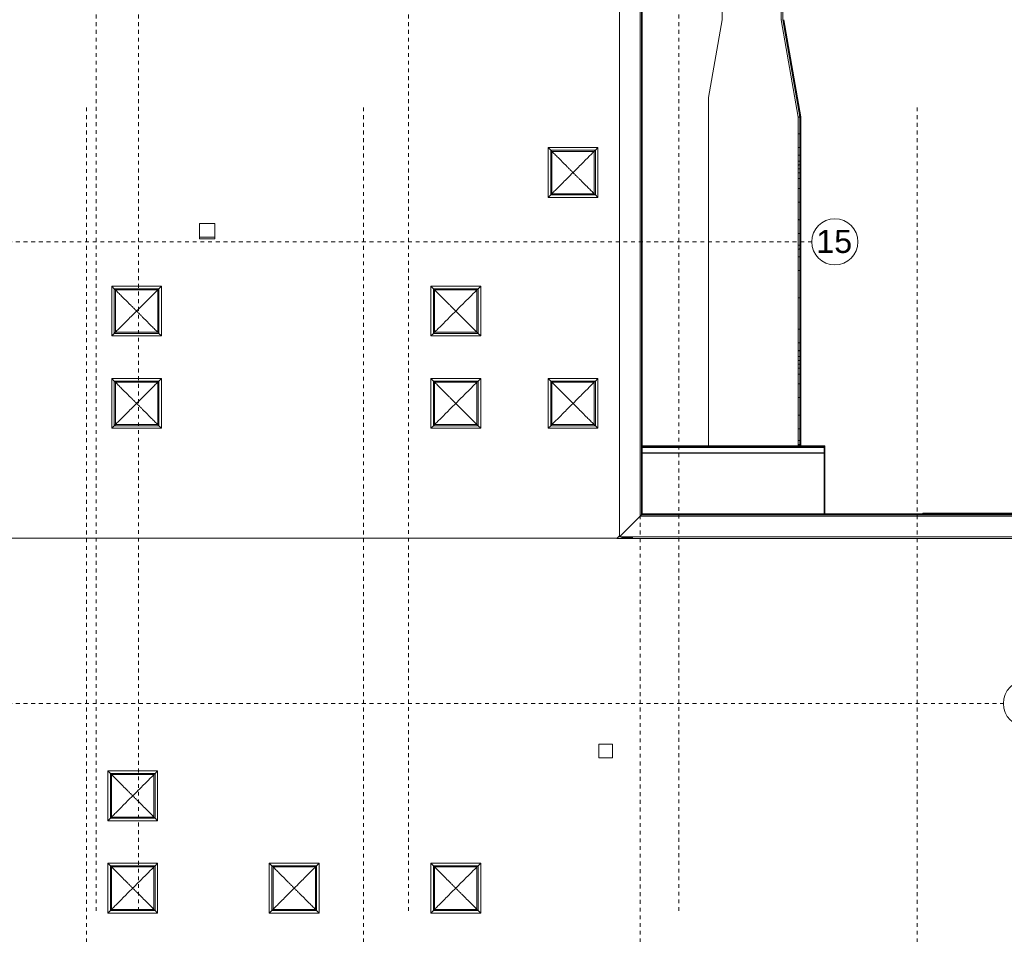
# Model space of a CAD drawing. Header units: metres. Extents: x -52 to 123, y -78 to 33.
# Tile 5 of 112: x -17 to 9, y -42 to -19. Entities that reach past the tile are written whole.
import ezdxf

# ---------------------------------------------------------------- set-up
doc = ezdxf.new("R2010")
doc.units = ezdxf.units.M
doc.linetypes.add('Rasterlinie', pattern=[0.019, 0.01, -0.003, 0.003, -0.003])
for name, color, linetype, lineweight in [('A_Dächer_', 7, 'Continuous', 9), ('A_Fenster', 7, 'Continuous', 9), ('A_Fenster_Glas', 7, 'Continuous', 9), ('A_Fenster_Rahmen', 7, 'Continuous', 9), ('A_Geländer', 7, 'Continuous', 9), ('A_Rampen', 7, 'Continuous', 9), ('A_Raster', 7, 'Continuous', 9), ('A_Skelettbau', 7, 'Continuous', 9), ('A_Skelettbau_Tragwerk Stahl', 7, 'Continuous', 9), ('A_Wände', 7, 'Continuous', 9), ('Allgemeines Modell', 7, 'Continuous', 9)]:
    doc.layers.add(name, color=color, linetype=linetype, lineweight=lineweight)
doc.styles.add('Arial', font='arial.ttf', dxfattribs={"height": 0.6})

# ---------------------------------------------------------------- blocks, each defined once
blk = doc.blocks.new('Basiswand _ IPRO_AW_FT_Bestand_200_Attika - ___-5282370-BS_Übersicht_O1_BRANDSCHUTZ')
at = {"layer": 'A_Wände'}
for p, q in [((-1.244, -31.995), (-1.33, -31.995)), ((-1.244, -31.963), (-1.244, -31.995)), ((-1.044, -31.995), (-1.244, -31.995)), ((-1.044, -31.963), (-1.044, -31.995))]:
    blk.add_line(p, q, dxfattribs=at)
blk = doc.blocks.new('MuM_Lichtkuppel - Rechteckig - Gebogen - 1_20 x 1_20-5472747-BS_Übersicht_O1_BRANDSCHUTZ')
at = {"layer": 'A_Fenster_Glas'}
for p, q in [((-0.552, -0.552), (-0.552, 0.552)), ((-0.552, 0.552), (0.552, 0.552)), ((0.552, 0.552), (0.552, -0.552)), ((0.552, -0.552), (-0.552, -0.552))]:
    blk.add_line(p, q, dxfattribs=at)
for points, knots in [([(0, 0), (-0.01, 0.01), (-0.029, 0.029), (-0.058, 0.058), (-0.086, 0.086), (-0.125, 0.125), (-0.191, 0.191), (-0.284, 0.284), (-0.386, 0.386), (-0.462, 0.462), (-0.516, 0.516), (-0.54, 0.54), (-0.552, 0.552)], [0, 0, 0, 0, 0.047619, 0.095238, 0.142857, 0.190476, 0.285714, 0.47619, 0.666667, 0.833333, 0.916667, 1, 1, 1, 1]), ([(0.552, 0.552), (0.539, 0.538), (0.51, 0.51), (0.449, 0.449), (0.365, 0.365), (0.256, 0.256), (0.134, 0.134), (0.048, 0.048), (0, 0)], [0, 0, 0, 0, 0.095238, 0.190476, 0.380952, 0.571429, 0.761905, 1, 1, 1, 1]), ([(-0.552, -0.552), (-0.539, -0.538), (-0.51, -0.51), (-0.449, -0.449), (-0.365, -0.365), (-0.256, -0.256), (-0.134, -0.134), (-0.048, -0.048), (0, 0)], [0, 0, 0, 0, 0.095238, 0.190476, 0.380952, 0.571429, 0.761905, 1, 1, 1, 1]), ([(0, 0), (0.01, -0.01), (0.029, -0.029), (0.058, -0.058), (0.086, -0.086), (0.125, -0.125), (0.191, -0.191), (0.284, -0.284), (0.386, -0.386), (0.462, -0.462), (0.516, -0.516), (0.54, -0.54), (0.552, -0.552)], [0, 0, 0, 0, 0.047619, 0.095238, 0.142857, 0.190476, 0.285714, 0.47619, 0.666667, 0.833333, 0.916667, 1, 1, 1, 1])]:
    blk.add_open_spline(points, degree=3, knots=knots, dxfattribs=at)
at = {"layer": 'A_Fenster_Rahmen'}
for p, q in [((0.648, 0.648), (-0.648, 0.648)), ((-0.648, 0.648), (-0.58, 0.58)), ((-0.648, -0.648), (-0.648, 0.648)), ((-0.58, 0.58), (0.58, 0.58)), ((-0.58, 0.58), (-0.552, 0.552)), ((-0.58, -0.58), (-0.58, 0.58)), ((-0.552, 0.552), (0.552, 0.552)), ((-0.552, -0.552), (-0.552, 0.552)), ((0.58, 0.58), (0.552, 0.552)), ((0.552, 0.552), (0.552, -0.552)), ((0.648, 0.648), (0.58, 0.58)), ((0.58, 0.58), (0.58, -0.58)), ((0.648, -0.648), (0.648, 0.648)), ((-0.58, -0.58), (-0.648, -0.648)), ((-0.648, -0.648), (0.648, -0.648)), ((-0.552, -0.552), (-0.58, -0.58)), ((0.58, -0.58), (-0.58, -0.58)), ((0.552, -0.552), (-0.552, -0.552)), ((0.58, -0.58), (0.552, -0.552)), ((0.648, -0.648), (0.58, -0.58))]:
    blk.add_line(p, q, dxfattribs=at)
blk = doc.blocks.new('Attika_Scwhimmhalle - Attika_Scwhimmhalle-5431613-BS_Übersicht_O1_BRANDSCHUTZ')
at = {"layer": 'A_Dächer_'}
for p, q in [((-1.385, -15.497), (-1.385, -31.963)), ((-0.848, -15.497), (-0.848, -31.426)), ((-0.813, -15.497), (-0.813, -31.391)), ((-0.793, -31.371), (-0.793, -15.497)), ((-0.848, -31.426), (-1.385, -31.963)), ((-0.813, -31.391), (-0.848, -31.426)), ((-0.848, -31.426), (19.456, -31.426)), ((-0.813, -31.391), (19.456, -31.391)), ((-0.793, -31.371), (19.456, -31.371)), ((-1.385, -31.938), (-1.456, -32.009)), ((-1.456, -31.997), (-1.456, -32.009)), ((-1.385, -31.963), (19.456, -31.963)), ((-1.456, -32.009), (19.456, -32.009))]:
    blk.add_line(p, q, dxfattribs=at)
blk = doc.blocks.new('Fensterbank1 - Fensterbank-6073046-BS_Übersicht_O1_BRANDSCHUTZ')
at = {"layer": 'A_Fenster'}
for p, q in [((19.414, -31.349), (6.506, -31.349)), ((6.506, -31.353), (6.506, -31.349)), ((6.506, -31.371), (6.506, -31.353))]:
    blk.add_line(p, q, dxfattribs=at)
blk = doc.blocks.new('GSH_Vordach - 5000x2000-6674499-BS_Übersicht_O1_BRANDSCHUTZ')
at = {"layer": 'A_Skelettbau'}
for p, q in [((-2.124, 2.054), (2.605, 2.054)), ((2.605, 2.05), (-2.124, 2.05)), ((-2.124, 1.914), (2.605, 1.914)), ((2.605, 1.91), (-2.124, 1.91))]:
    blk.add_line(p, q, dxfattribs=at)
at = {"layer": 'A_Skelettbau_Tragwerk Stahl'}
for p, q in [((2.605, 2.062), (-2.124, 2.062)), ((2.605, 2.054), (-2.124, 2.054)), ((2.605, 2.05), (-2.124, 2.05)), ((2.605, 2.062), (2.605, 2.054)), ((2.605, 2.054), (2.605, 2.05)), ((2.605, 2.05), (2.605, 1.914)), ((2.605, 1.914), (-2.124, 1.914)), ((2.605, 1.91), (-2.124, 1.91)), ((2.605, 1.914), (2.605, 1.91)), ((2.605, 1.91), (2.605, 1.903))]:
    blk.add_line(p, q, dxfattribs=at)
at = {"layer": 'Allgemeines Modell'}
for p, q in [((2.625, 2.1), (-2.124, 2.1)), ((-2.124, 2.092), (2.617, 2.092)), ((2.617, 2.092), (2.617, 0.326)), ((2.625, 0.326), (2.625, 2.1)), ((-2.124, 1.903), (2.605, 1.903)), ((2.605, 1.903), (2.605, 0.326))]:
    blk.add_line(p, q, dxfattribs=at)
blk = doc.blocks.new('FP_368-BS_Übersicht_O1_BRANDSCHUTZ')
at = {"layer": 'A_Geländer'}
for p, q in [((3.263, -21.05), (3.263, -29.597)), ((3.303, -29.597), (3.303, -21.05)), ((3.274, -21.487), (3.281, -21.487)), ((3.281, -21.487), (3.288, -21.487)), ((3.276, -21.842), (3.281, -21.842)), ((3.281, -21.842), (3.285, -21.843)), ((3.285, -21.843), (3.29, -21.843)), ((3.29, -21.843), (3.294, -21.843)), ((3.303, -21.844), (3.305, -21.845)), ((3.261, -22.05), (3.261, -22.05)), ((3.261, -22.05), (3.262, -22.05)), ((3.261, -22.203), (3.261, -22.202)), ((3.261, -22.202), (3.262, -22.202)), ((3.262, -22.05), (3.262, -22.049)), ((3.262, -22.202), (3.262, -22.202)), ((3.272, -22.047), (3.274, -22.047)), ((3.272, -22.2), (3.274, -22.199)), ((3.274, -22.047), (3.276, -22.046)), ((3.274, -22.199), (3.276, -22.199)), ((3.276, -22.046), (3.278, -22.046)), ((3.276, -22.199), (3.278, -22.198)), ((3.278, -22.046), (3.281, -22.046)), ((3.278, -22.198), (3.281, -22.198)), ((3.285, -22.046), (3.281, -22.046)), ((3.281, -22.198), (3.288, -22.198)), ((3.289, -22.046), (3.285, -22.046)), ((3.293, -22.047), (3.289, -22.046)), ((3.305, -22.048), (3.304, -22.048)), ((3.261, -22.303), (3.262, -22.302)), ((3.261, -22.303), (3.261, -22.303)), ((3.261, -22.398), (3.261, -22.398)), ((3.261, -22.398), (3.262, -22.399)), ((3.261, -22.5), (3.262, -22.501)), ((3.262, -22.501), (3.263, -22.501)), ((3.27, -22.502), (3.274, -22.502)), ((3.272, -22.301), (3.275, -22.3)), ((3.272, -22.4), (3.275, -22.401)), ((3.274, -22.502), (3.277, -22.503)), ((3.275, -22.3), (3.278, -22.3)), ((3.275, -22.401), (3.278, -22.401)), ((3.277, -22.503), (3.281, -22.503)), ((3.278, -22.3), (3.281, -22.3)), ((3.278, -22.401), (3.281, -22.401)), ((3.281, -22.3), (3.288, -22.3)), ((3.282, -22.401), (3.281, -22.401)), ((3.283, -22.502), (3.281, -22.503)), ((3.284, -22.401), (3.282, -22.401)), ((3.284, -22.502), (3.283, -22.502)), ((3.285, -22.4), (3.284, -22.401)), ((3.286, -22.502), (3.284, -22.502)), ((3.287, -22.4), (3.285, -22.4)), ((3.288, -22.501), (3.286, -22.502)), ((3.288, -22.4), (3.287, -22.4)), ((3.29, -22.399), (3.288, -22.4)), ((3.289, -22.501), (3.288, -22.501)), ((3.291, -22.501), (3.289, -22.501)), ((3.291, -22.399), (3.29, -22.399)), ((3.293, -22.399), (3.291, -22.399)), ((3.292, -22.5), (3.291, -22.501)), ((3.294, -22.5), (3.292, -22.5)), ((3.303, -22.395), (3.302, -22.395)), ((3.304, -22.395), (3.303, -22.395)), ((3.304, -22.497), (3.303, -22.497)), ((3.303, -22.497), (3.303, -22.497)), ((3.305, -22.394), (3.304, -22.394)), ((3.304, -22.394), (3.304, -22.395)), ((3.305, -22.496), (3.304, -22.496)), ((3.304, -22.496), (3.304, -22.497)), ((3.305, -22.393), (3.305, -22.394)), ((3.305, -22.394), (3.305, -22.394)), ((3.305, -22.495), (3.305, -22.496)), ((3.276, -22.655), (3.281, -22.655)), ((3.281, -22.655), (3.283, -22.655)), ((3.283, -22.655), (3.285, -22.655)), ((3.285, -22.655), (3.287, -22.654)), ((3.287, -22.654), (3.289, -22.654)), ((3.289, -22.654), (3.292, -22.654)), ((3.292, -22.654), (3.293, -22.653)), ((3.302, -22.651), (3.303, -22.651)), ((3.303, -22.651), (3.304, -22.65)), ((3.304, -22.65), (3.305, -22.65)), ((3.305, -22.65), (3.305, -22.65)), ((3.261, -22.907), (3.261, -22.907)), ((3.261, -22.907), (3.263, -22.907)), ((3.271, -22.909), (3.274, -22.909)), ((3.274, -22.909), (3.277, -22.909)), ((3.277, -22.909), (3.28, -22.91)), ((3.281, -22.909), (3.284, -22.909)), ((3.284, -22.909), (3.287, -22.909)), ((3.287, -22.909), (3.29, -22.908)), ((3.29, -22.908), (3.293, -22.908)), ((3.303, -22.906), (3.304, -22.906)), ((3.304, -22.906), (3.305, -22.906)), ((3.261, -23.263), (3.263, -23.263)), ((3.271, -23.264), (3.276, -23.264)), ((3.276, -23.264), (3.281, -23.264)), ((3.281, -23.265), (3.284, -23.264)), ((3.284, -23.264), (3.287, -23.264)), ((3.287, -23.264), (3.29, -23.264)), ((3.29, -23.264), (3.293, -23.264)), ((3.303, -23.262), (3.304, -23.261)), ((3.304, -23.261), (3.305, -23.261)), ((3.261, -23.719), (3.262, -23.72)), ((3.262, -23.72), (3.263, -23.72)), ((3.27, -23.721), (3.273, -23.721)), ((3.273, -23.721), (3.277, -23.722)), ((3.277, -23.722), (3.28, -23.722)), ((3.281, -23.722), (3.288, -23.722)), ((3.261, -24.082), (3.261, -24.082)), ((3.261, -24.082), (3.262, -24.082)), ((3.262, -24.082), (3.262, -24.081)), ((3.272, -24.079), (3.274, -24.079)), ((3.274, -24.079), (3.276, -24.078)), ((3.276, -24.078), (3.278, -24.078)), ((3.278, -24.078), (3.281, -24.078)), ((3.28, -24.078), (3.287, -24.078)), ((3.287, -24.078), (3.293, -24.078)), ((3.276, -24.382), (3.281, -24.382)), ((3.276, -24.484), (3.281, -24.484)), ((3.281, -24.382), (3.288, -24.382)), ((3.281, -24.484), (3.285, -24.484)), ((3.285, -24.484), (3.289, -24.483)), ((3.289, -24.483), (3.293, -24.483)), ((3.304, -24.482), (3.305, -24.481)), ((3.276, -24.687), (3.281, -24.687)), ((3.281, -24.687), (3.288, -24.687)), ((3.288, -24.687), (3.295, -24.687)), ((3.261, -25.046), (3.261, -25.046)), ((3.261, -25.046), (3.262, -25.046)), ((3.272, -25.044), (3.275, -25.044)), ((3.275, -25.044), (3.278, -25.043)), ((3.278, -25.043), (3.281, -25.043)), ((3.281, -25.043), (3.286, -25.043)), ((3.286, -25.043), (3.291, -25.042)), ((3.303, -25.041), (3.304, -25.041)), ((3.261, -25.755), (3.263, -25.755)), ((3.27, -25.755), (3.275, -25.754)), ((3.275, -25.754), (3.28, -25.754)), ((3.281, -25.754), (3.285, -25.755)), ((3.285, -25.755), (3.289, -25.755)), ((3.289, -25.755), (3.293, -25.755)), ((3.304, -25.756), (3.305, -25.757)), ((3.274, -26.566), (3.281, -26.567)), ((3.281, -26.567), (3.288, -26.567)), ((3.261, -27.13), (3.261, -27.13)), ((3.261, -27.13), (3.262, -27.13)), ((3.262, -27.13), (3.262, -27.129)), ((3.272, -27.127), (3.274, -27.127)), ((3.274, -27.127), (3.276, -27.126)), ((3.276, -26.922), (3.281, -26.922)), ((3.276, -27.126), (3.278, -27.126)), ((3.278, -27.126), (3.281, -27.126)), ((3.281, -26.922), (3.285, -26.923)), ((3.285, -27.126), (3.281, -27.126)), ((3.285, -26.923), (3.29, -26.923)), ((3.289, -27.126), (3.285, -27.126)), ((3.293, -27.127), (3.289, -27.126)), ((3.29, -26.923), (3.294, -26.923)), ((3.303, -26.924), (3.305, -26.925)), ((3.305, -27.128), (3.304, -27.128)), ((3.261, -27.283), (3.261, -27.282)), ((3.261, -27.282), (3.262, -27.282)), ((3.261, -27.383), (3.262, -27.382)), ((3.261, -27.383), (3.261, -27.383)), ((3.262, -27.282), (3.262, -27.282)), ((3.272, -27.28), (3.274, -27.279)), ((3.272, -27.381), (3.275, -27.38)), ((3.274, -27.279), (3.276, -27.279)), ((3.275, -27.38), (3.278, -27.38)), ((3.276, -27.279), (3.278, -27.278)), ((3.278, -27.278), (3.281, -27.278)), ((3.278, -27.38), (3.281, -27.38)), ((3.281, -27.278), (3.288, -27.278)), ((3.281, -27.38), (3.288, -27.38)), ((3.261, -27.478), (3.261, -27.478)), ((3.261, -27.478), (3.262, -27.479)), ((3.261, -27.58), (3.262, -27.581)), ((3.262, -27.581), (3.263, -27.581)), ((3.27, -27.582), (3.273, -27.582)), ((3.272, -27.48), (3.275, -27.481)), ((3.273, -27.582), (3.277, -27.583)), ((3.275, -27.481), (3.278, -27.481)), ((3.277, -27.583), (3.28, -27.583)), ((3.278, -27.481), (3.281, -27.481)), ((3.282, -27.481), (3.281, -27.481)), ((3.283, -27.582), (3.281, -27.583)), ((3.284, -27.481), (3.282, -27.481)), ((3.284, -27.582), (3.283, -27.582)), ((3.285, -27.48), (3.284, -27.481)), ((3.286, -27.582), (3.284, -27.582)), ((3.287, -27.48), (3.285, -27.48)), ((3.288, -27.581), (3.286, -27.582)), ((3.288, -27.48), (3.287, -27.48)), ((3.29, -27.479), (3.288, -27.48)), ((3.289, -27.581), (3.288, -27.581)), ((3.291, -27.581), (3.289, -27.581)), ((3.291, -27.479), (3.29, -27.479)), ((3.293, -27.479), (3.291, -27.479)), ((3.292, -27.58), (3.291, -27.581)), ((3.294, -27.58), (3.292, -27.58)), ((3.303, -27.475), (3.302, -27.475)), ((3.304, -27.475), (3.303, -27.475)), ((3.304, -27.577), (3.303, -27.577)), ((3.303, -27.577), (3.303, -27.577)), ((3.305, -27.474), (3.304, -27.474)), ((3.304, -27.474), (3.304, -27.475)), ((3.305, -27.576), (3.304, -27.576)), ((3.304, -27.576), (3.304, -27.577)), ((3.305, -27.473), (3.305, -27.474)), ((3.305, -27.474), (3.305, -27.474)), ((3.305, -27.575), (3.305, -27.576)), ((3.276, -27.735), (3.281, -27.735)), ((3.281, -27.735), (3.283, -27.735)), ((3.283, -27.735), (3.285, -27.735)), ((3.285, -27.735), (3.287, -27.734)), ((3.287, -27.734), (3.29, -27.734)), ((3.29, -27.734), (3.292, -27.734)), ((3.292, -27.734), (3.293, -27.733)), ((3.302, -27.731), (3.303, -27.731)), ((3.303, -27.731), (3.304, -27.73)), ((3.304, -27.73), (3.305, -27.73)), ((3.305, -27.73), (3.305, -27.73)), ((3.261, -27.987), (3.261, -27.987)), ((3.261, -27.987), (3.263, -27.987)), ((3.271, -27.989), (3.274, -27.989)), ((3.274, -27.989), (3.277, -27.989)), ((3.277, -27.989), (3.28, -27.99)), ((3.281, -27.989), (3.284, -27.989)), ((3.284, -27.989), (3.287, -27.989)), ((3.287, -27.989), (3.29, -27.988)), ((3.29, -27.988), (3.293, -27.988)), ((3.303, -27.986), (3.304, -27.986)), ((3.304, -27.986), (3.305, -27.986)), ((3.261, -28.343), (3.263, -28.343)), ((3.271, -28.344), (3.276, -28.344)), ((3.276, -28.344), (3.281, -28.344)), ((3.281, -28.345), (3.284, -28.344)), ((3.284, -28.344), (3.287, -28.344)), ((3.287, -28.344), (3.29, -28.344)), ((3.29, -28.344), (3.293, -28.343)), ((3.303, -28.342), (3.304, -28.341)), ((3.304, -28.341), (3.305, -28.341)), ((3.261, -28.799), (3.262, -28.8)), ((3.262, -28.8), (3.263, -28.8)), ((3.27, -28.801), (3.273, -28.801)), ((3.273, -28.801), (3.277, -28.802)), ((3.277, -28.802), (3.28, -28.802)), ((3.281, -28.802), (3.288, -28.802)), ((3.261, -29.162), (3.261, -29.162)), ((3.261, -29.162), (3.262, -29.162)), ((3.262, -29.162), (3.262, -29.161)), ((3.272, -29.159), (3.274, -29.159)), ((3.274, -29.159), (3.276, -29.158)), ((3.276, -29.158), (3.278, -29.158)), ((3.278, -29.158), (3.281, -29.158)), ((3.28, -29.158), (3.287, -29.158)), ((3.287, -29.158), (3.292, -29.158)), ((3.276, -29.462), (3.281, -29.462)), ((3.276, -29.564), (3.281, -29.564)), ((3.281, -29.462), (3.288, -29.462)), ((3.281, -29.564), (3.285, -29.564)), ((3.285, -29.564), (3.289, -29.564)), ((3.289, -29.564), (3.293, -29.563)), ((3.304, -29.562), (3.305, -29.561))]:
    blk.add_line(p, q, dxfattribs=at)
blk = doc.blocks.new('FP_369-BS_Übersicht_O1_BRANDSCHUTZ')
at = {"layer": 'A_Geländer'}
for p, q in [((3.276, -29.595), (3.281, -29.595)), ((3.281, -29.596), (3.284, -29.595)), ((3.284, -29.595), (3.288, -29.595)), ((3.288, -29.595), (3.291, -29.595)), ((3.291, -29.595), (3.294, -29.594))]:
    blk.add_line(p, q, dxfattribs=at)
blk = doc.blocks.new('Typ des oberen Holms - Oberer Geländerholm_Innen_-6752860-BS_Übersicht_O1_BRANDSCHUTZ')
at = {"layer": 'A_Geländer'}
for name in ['FP_368-BS_Übersicht_O1_BRANDSCHUTZ', 'FP_369-BS_Übersicht_O1_BRANDSCHUTZ']:
    blk.add_blockref(name, (0, 0), dxfattribs=at)
blk = doc.blocks.new('Typ des oberen Holms - Oberer Geländerholm_Innen_-V370-BS_Übersicht_O1_BRANDSCHUTZ')
at = {"layer": 'A_Geländer'}
for p, q in [((3.263, -21.05), (3.303, -21.05)), ((3.263, -29.597), (3.263, -21.05)), ((3.303, -29.597), (3.303, -21.05))]:
    blk.add_line(p, q, dxfattribs=at)
blk = doc.blocks.new('FP_371-BS_Übersicht_O1_BRANDSCHUTZ')
at = {"layer": 'A_Geländer'}
for p, q in [((2.818, 1.105), (2.818, -18.529)), ((2.858, -18.526), (2.858, 1.098)), ((2.831, 1.017), (2.837, 1.017)), ((2.831, 0.916), (2.837, 0.916)), ((2.837, 1.017), (2.844, 1.017)), ((2.836, 0.916), (2.841, 0.916)), ((2.841, 0.916), (2.845, 0.917)), ((2.845, 0.917), (2.848, 0.917)), ((2.859, 0.918), (2.86, 0.919)), ((2.831, 0.713), (2.837, 0.713)), ((2.837, 0.713), (2.844, 0.713)), ((2.844, 0.713), (2.848, 0.713)), ((2.816, 0.354), (2.817, 0.354)), ((2.817, 0.354), (2.818, 0.355)), ((2.828, 0.356), (2.831, 0.356)), ((2.831, 0.356), (2.834, 0.357)), ((2.834, 0.357), (2.837, 0.357)), ((2.836, 0.357), (2.842, 0.357)), ((2.842, 0.357), (2.847, 0.358)), ((2.858, 0.359), (2.86, 0.359)), ((2.816, -0.356), (2.818, -0.355)), ((2.826, -0.355), (2.831, -0.354)), ((2.831, -0.354), (2.836, -0.354)), ((2.837, -0.354), (2.841, -0.354)), ((2.841, -0.354), (2.845, -0.355)), ((2.845, -0.355), (2.848, -0.355)), ((2.859, -0.356), (2.86, -0.357)), ((2.83, -1.167), (2.837, -1.167)), ((2.837, -1.167), (2.844, -1.167)), ((2.831, -1.523), (2.837, -1.523)), ((2.836, -1.522), (2.841, -1.523)), ((2.841, -1.523), (2.845, -1.523)), ((2.845, -1.523), (2.85, -1.523)), ((2.858, -1.525), (2.86, -1.525)), ((2.816, -1.73), (2.816, -1.73)), ((2.816, -1.73), (2.817, -1.73)), ((2.817, -1.73), (2.817, -1.729)), ((2.817, -1.729), (2.818, -1.729)), ((2.828, -1.727), (2.83, -1.727)), ((2.83, -1.727), (2.832, -1.726)), ((2.832, -1.726), (2.834, -1.726)), ((2.834, -1.726), (2.837, -1.726)), ((2.841, -1.726), (2.837, -1.726)), ((2.845, -1.726), (2.841, -1.726)), ((2.848, -1.727), (2.845, -1.726)), ((2.86, -1.728), (2.859, -1.728)), ((2.816, -1.883), (2.816, -1.882)), ((2.816, -1.882), (2.817, -1.882)), ((2.816, -1.983), (2.817, -1.983)), ((2.817, -1.882), (2.818, -1.881)), ((2.817, -1.882), (2.817, -1.882)), ((2.817, -1.983), (2.818, -1.982)), ((2.828, -1.879), (2.83, -1.879)), ((2.828, -1.981), (2.831, -1.98)), ((2.83, -1.879), (2.832, -1.879)), ((2.831, -1.98), (2.833, -1.98)), ((2.832, -1.879), (2.834, -1.878)), ((2.833, -1.98), (2.837, -1.98)), ((2.834, -1.878), (2.836, -1.878)), ((2.837, -1.878), (2.844, -1.878)), ((2.837, -1.98), (2.844, -1.98)), ((2.816, -2.078), (2.817, -2.078)), ((2.816, -2.18), (2.817, -2.181)), ((2.817, -2.078), (2.818, -2.079)), ((2.817, -2.181), (2.818, -2.181)), ((2.826, -2.182), (2.829, -2.182)), ((2.828, -2.08), (2.831, -2.081)), ((2.829, -2.182), (2.833, -2.183)), ((2.831, -2.081), (2.833, -2.081)), ((2.833, -2.081), (2.837, -2.081)), ((2.833, -2.183), (2.836, -2.183)), ((2.838, -2.081), (2.837, -2.081)), ((2.838, -2.183), (2.837, -2.183)), ((2.84, -2.081), (2.838, -2.081)), ((2.84, -2.182), (2.838, -2.183)), ((2.841, -2.08), (2.84, -2.081)), ((2.841, -2.182), (2.84, -2.182)), ((2.843, -2.08), (2.841, -2.08)), ((2.843, -2.182), (2.841, -2.182)), ((2.844, -2.08), (2.843, -2.08)), ((2.845, -2.181), (2.843, -2.182)), ((2.846, -2.079), (2.844, -2.08)), ((2.846, -2.181), (2.845, -2.181)), ((2.847, -2.079), (2.846, -2.079)), ((2.848, -2.18), (2.846, -2.181)), ((2.849, -2.078), (2.847, -2.079)), ((2.849, -2.18), (2.848, -2.18)), ((2.859, -2.075), (2.858, -2.075)), ((2.859, -2.177), (2.858, -2.177)), ((2.86, -2.074), (2.859, -2.075)), ((2.859, -2.075), (2.859, -2.075)), ((2.86, -2.176), (2.859, -2.177)), ((2.859, -2.177), (2.859, -2.177)), ((2.86, -2.073), (2.86, -2.074)), ((2.86, -2.074), (2.86, -2.074)), ((2.86, -2.176), (2.86, -2.176)), ((2.86, -2.176), (2.86, -2.176)), ((2.831, -2.335), (2.837, -2.335)), ((2.837, -2.335), (2.839, -2.335)), ((2.839, -2.335), (2.841, -2.335)), ((2.841, -2.335), (2.843, -2.334)), ((2.843, -2.334), (2.845, -2.334)), ((2.845, -2.334), (2.847, -2.334)), ((2.847, -2.334), (2.849, -2.333)), ((2.858, -2.331), (2.859, -2.331)), ((2.859, -2.331), (2.859, -2.33)), ((2.859, -2.33), (2.86, -2.33)), ((2.86, -2.33), (2.86, -2.33)), ((2.816, -2.586), (2.817, -2.587)), ((2.817, -2.587), (2.818, -2.587)), ((2.827, -2.588), (2.83, -2.589)), ((2.83, -2.589), (2.833, -2.589)), ((2.833, -2.589), (2.836, -2.589)), ((2.837, -2.589), (2.84, -2.589)), ((2.84, -2.589), (2.843, -2.589)), ((2.843, -2.589), (2.845, -2.588)), ((2.845, -2.588), (2.848, -2.588)), ((2.858, -2.586), (2.86, -2.586)), ((2.86, -2.586), (2.86, -2.586)), ((2.816, -2.943), (2.818, -2.944)), ((2.826, -2.944), (2.831, -2.944)), ((2.831, -2.944), (2.837, -2.945)), ((2.837, -2.945), (2.84, -2.945)), ((2.84, -2.945), (2.843, -2.944)), ((2.843, -2.944), (2.845, -2.944)), ((2.845, -2.944), (2.848, -2.944)), ((2.858, -2.942), (2.86, -2.942)), ((2.86, -2.942), (2.86, -2.941)), ((2.816, -3.399), (2.817, -3.4)), ((2.817, -3.4), (2.818, -3.4)), ((2.826, -3.401), (2.829, -3.401)), ((2.829, -3.401), (2.833, -3.402)), ((2.833, -3.402), (2.836, -3.402)), ((2.837, -3.402), (2.844, -3.402)), ((2.816, -3.762), (2.816, -3.762)), ((2.816, -3.762), (2.817, -3.762)), ((2.817, -3.762), (2.817, -3.761)), ((2.817, -3.761), (2.818, -3.761)), ((2.828, -3.759), (2.83, -3.759)), ((2.83, -3.759), (2.832, -3.758)), ((2.832, -3.758), (2.834, -3.758)), ((2.834, -3.758), (2.836, -3.758)), ((2.836, -3.758), (2.842, -3.758)), ((2.842, -3.758), (2.848, -3.758)), ((2.831, -4.063), (2.837, -4.063)), ((2.837, -4.063), (2.844, -4.063)), ((2.831, -4.164), (2.837, -4.164)), ((2.836, -4.164), (2.841, -4.164)), ((2.841, -4.164), (2.845, -4.163)), ((2.845, -4.163), (2.848, -4.163)), ((2.859, -4.162), (2.86, -4.161)), ((2.831, -4.367), (2.837, -4.367)), ((2.837, -4.367), (2.844, -4.367)), ((2.844, -4.367), (2.848, -4.367)), ((2.816, -4.726), (2.817, -4.726)), ((2.817, -4.726), (2.818, -4.726)), ((2.825, -4.724), (2.828, -4.724)), ((2.828, -4.724), (2.831, -4.724)), ((2.831, -4.724), (2.834, -4.723)), ((2.834, -4.723), (2.837, -4.723)), ((2.836, -4.723), (2.842, -4.723)), ((2.842, -4.723), (2.847, -4.722)), ((2.858, -4.721), (2.86, -4.721)), ((2.816, -5.436), (2.818, -5.435)), ((2.826, -5.435), (2.831, -5.434)), ((2.831, -5.434), (2.836, -5.434)), ((2.837, -5.434), (2.841, -5.434)), ((2.841, -5.434), (2.845, -5.435)), ((2.845, -5.435), (2.848, -5.435)), ((2.859, -5.436), (2.86, -5.437)), ((2.83, -6.247), (2.837, -6.247)), ((2.837, -6.247), (2.844, -6.247)), ((2.831, -6.602), (2.837, -6.602)), ((2.836, -6.602), (2.841, -6.603)), ((2.841, -6.603), (2.845, -6.603)), ((2.845, -6.603), (2.85, -6.603)), ((2.858, -6.604), (2.86, -6.605)), ((2.816, -6.81), (2.816, -6.81)), ((2.816, -6.81), (2.817, -6.81)), ((2.817, -6.81), (2.817, -6.809)), ((2.817, -6.809), (2.818, -6.809)), ((2.828, -6.807), (2.83, -6.807)), ((2.83, -6.807), (2.832, -6.806)), ((2.832, -6.806), (2.834, -6.806)), ((2.834, -6.806), (2.837, -6.806)), ((2.841, -6.806), (2.837, -6.806)), ((2.845, -6.806), (2.841, -6.806)), ((2.848, -6.807), (2.845, -6.806)), ((2.86, -6.808), (2.859, -6.808)), ((2.816, -6.963), (2.816, -6.962)), ((2.816, -6.962), (2.817, -6.962)), ((2.816, -7.063), (2.817, -7.063)), ((2.816, -7.158), (2.817, -7.158)), ((2.817, -6.962), (2.818, -6.961)), ((2.817, -6.962), (2.817, -6.962)), ((2.817, -7.063), (2.818, -7.062)), ((2.817, -7.158), (2.818, -7.159)), ((2.828, -6.959), (2.83, -6.959)), ((2.828, -7.061), (2.831, -7.06)), ((2.828, -7.16), (2.831, -7.161)), ((2.83, -6.959), (2.832, -6.959)), ((2.831, -7.06), (2.833, -7.06)), ((2.831, -7.161), (2.833, -7.161)), ((2.832, -6.959), (2.834, -6.958)), ((2.833, -7.161), (2.837, -7.161)), ((2.834, -6.958), (2.836, -6.958)), ((2.833, -7.06), (2.837, -7.06)), ((2.837, -6.958), (2.844, -6.958)), ((2.837, -7.06), (2.844, -7.06)), ((2.838, -7.161), (2.837, -7.161)), ((2.84, -7.161), (2.838, -7.161)), ((2.841, -7.16), (2.84, -7.161)), ((2.843, -7.16), (2.841, -7.16)), ((2.844, -7.16), (2.843, -7.16)), ((2.846, -7.159), (2.844, -7.16)), ((2.847, -7.159), (2.846, -7.159)), ((2.849, -7.158), (2.847, -7.159)), ((2.859, -7.155), (2.858, -7.155)), ((2.86, -7.154), (2.859, -7.155)), ((2.859, -7.155), (2.859, -7.155)), ((2.86, -7.153), (2.86, -7.154)), ((2.86, -7.154), (2.86, -7.154)), ((2.816, -7.26), (2.817, -7.261)), ((2.817, -7.261), (2.818, -7.261)), ((2.826, -7.262), (2.829, -7.262)), ((2.829, -7.262), (2.833, -7.263)), ((2.831, -7.415), (2.837, -7.415)), ((2.833, -7.263), (2.836, -7.263)), ((2.838, -7.263), (2.837, -7.263)), ((2.837, -7.415), (2.839, -7.415)), ((2.84, -7.262), (2.838, -7.263)), ((2.839, -7.415), (2.841, -7.415)), ((2.842, -7.262), (2.84, -7.262)), ((2.841, -7.415), (2.843, -7.414)), ((2.843, -7.261), (2.842, -7.262)), ((2.845, -7.261), (2.843, -7.261)), ((2.843, -7.414), (2.845, -7.414)), ((2.846, -7.261), (2.845, -7.261)), ((2.845, -7.414), (2.847, -7.414)), ((2.848, -7.26), (2.846, -7.261)), ((2.847, -7.414), (2.849, -7.413)), ((2.849, -7.26), (2.848, -7.26)), ((2.859, -7.257), (2.858, -7.257)), ((2.858, -7.411), (2.859, -7.411)), ((2.86, -7.256), (2.859, -7.257)), ((2.859, -7.257), (2.859, -7.257)), ((2.859, -7.411), (2.859, -7.41)), ((2.859, -7.41), (2.86, -7.41)), ((2.86, -7.256), (2.86, -7.256)), ((2.86, -7.256), (2.86, -7.256)), ((2.86, -7.41), (2.86, -7.41)), ((2.816, -7.666), (2.817, -7.667)), ((2.817, -7.667), (2.818, -7.667)), ((2.827, -7.668), (2.83, -7.669)), ((2.83, -7.669), (2.833, -7.669)), ((2.833, -7.669), (2.836, -7.669)), ((2.837, -7.669), (2.84, -7.669)), ((2.84, -7.669), (2.843, -7.669)), ((2.843, -7.669), (2.845, -7.668)), ((2.845, -7.668), (2.848, -7.668)), ((2.858, -7.666), (2.86, -7.666)), ((2.86, -7.666), (2.86, -7.666)), ((2.816, -8.023), (2.818, -8.023)), ((2.826, -8.024), (2.831, -8.024)), ((2.831, -8.024), (2.837, -8.025)), ((2.837, -8.025), (2.84, -8.025)), ((2.84, -8.025), (2.843, -8.024)), ((2.843, -8.024), (2.845, -8.024)), ((2.845, -8.024), (2.848, -8.024)), ((2.858, -8.022), (2.86, -8.022)), ((2.86, -8.022), (2.86, -8.021)), ((2.816, -8.479), (2.817, -8.48)), ((2.817, -8.48), (2.818, -8.48)), ((2.826, -8.481), (2.829, -8.481)), ((2.829, -8.481), (2.833, -8.482)), ((2.833, -8.482), (2.836, -8.482)), ((2.837, -8.482), (2.844, -8.482)), ((2.816, -8.842), (2.816, -8.842)), ((2.816, -8.842), (2.817, -8.842)), ((2.817, -8.842), (2.817, -8.841)), ((2.817, -8.841), (2.818, -8.841)), ((2.828, -8.839), (2.83, -8.839)), ((2.83, -8.839), (2.832, -8.838)), ((2.832, -8.838), (2.834, -8.838)), ((2.834, -8.838), (2.836, -8.838)), ((2.836, -8.838), (2.842, -8.838)), ((2.842, -8.838), (2.848, -8.838)), ((2.831, -9.142), (2.837, -9.142)), ((2.837, -9.142), (2.844, -9.142)), ((2.831, -9.244), (2.837, -9.244)), ((2.831, -9.447), (2.837, -9.447)), ((2.836, -9.244), (2.841, -9.244)), ((2.837, -9.447), (2.844, -9.447)), ((2.841, -9.244), (2.845, -9.243)), ((2.844, -9.447), (2.848, -9.447)), ((2.845, -9.243), (2.848, -9.243)), ((2.859, -9.242), (2.86, -9.241)), ((2.816, -9.806), (2.817, -9.806)), ((2.817, -9.806), (2.818, -9.806)), ((2.825, -9.804), (2.828, -9.804)), ((2.828, -9.804), (2.831, -9.804)), ((2.831, -9.804), (2.834, -9.803)), ((2.834, -9.803), (2.837, -9.803)), ((2.836, -9.803), (2.842, -9.803)), ((2.842, -9.803), (2.847, -9.802)), ((2.858, -9.801), (2.86, -9.801)), ((2.816, -10.516), (2.818, -10.515)), ((2.826, -10.515), (2.831, -10.514)), ((2.831, -10.514), (2.836, -10.514)), ((2.837, -10.514), (2.841, -10.514)), ((2.841, -10.514), (2.845, -10.515)), ((2.845, -10.515), (2.848, -10.515)), ((2.859, -10.516), (2.86, -10.517)), ((2.83, -11.327), (2.837, -11.327)), ((2.837, -11.327), (2.844, -11.327)), ((2.831, -11.682), (2.837, -11.682)), ((2.836, -11.682), (2.841, -11.683)), ((2.841, -11.683), (2.845, -11.683)), ((2.845, -11.683), (2.85, -11.683)), ((2.858, -11.684), (2.86, -11.685)), ((2.816, -11.89), (2.816, -11.89)), ((2.816, -11.89), (2.817, -11.89)), ((2.817, -11.89), (2.817, -11.889)), ((2.817, -11.889), (2.818, -11.889)), ((2.828, -11.887), (2.83, -11.887)), ((2.83, -11.887), (2.832, -11.886)), ((2.832, -11.886), (2.834, -11.886)), ((2.834, -11.886), (2.837, -11.886)), ((2.841, -11.886), (2.837, -11.886)), ((2.845, -11.886), (2.841, -11.886)), ((2.848, -11.887), (2.845, -11.886)), ((2.86, -11.888), (2.859, -11.888)), ((2.816, -12.043), (2.816, -12.042)), ((2.816, -12.042), (2.817, -12.042)), ((2.816, -12.143), (2.817, -12.143)), ((2.816, -12.238), (2.817, -12.238)), ((2.817, -12.042), (2.818, -12.041)), ((2.817, -12.042), (2.817, -12.042)), ((2.817, -12.143), (2.818, -12.142)), ((2.817, -12.238), (2.818, -12.239)), ((2.828, -12.039), (2.83, -12.039)), ((2.828, -12.141), (2.831, -12.14)), ((2.828, -12.24), (2.831, -12.241)), ((2.83, -12.039), (2.832, -12.039)), ((2.831, -12.14), (2.833, -12.14)), ((2.831, -12.241), (2.833, -12.241)), ((2.832, -12.039), (2.834, -12.038)), ((2.833, -12.241), (2.836, -12.241)), ((2.834, -12.038), (2.836, -12.038)), ((2.833, -12.14), (2.837, -12.14)), ((2.837, -12.038), (2.844, -12.038)), ((2.837, -12.14), (2.844, -12.14)), ((2.838, -12.241), (2.837, -12.241)), ((2.84, -12.241), (2.838, -12.241)), ((2.841, -12.24), (2.84, -12.241)), ((2.843, -12.24), (2.841, -12.24)), ((2.844, -12.24), (2.843, -12.24)), ((2.846, -12.239), (2.844, -12.24)), ((2.847, -12.239), (2.846, -12.239)), ((2.849, -12.238), (2.847, -12.239)), ((2.859, -12.235), (2.858, -12.235)), ((2.86, -12.234), (2.859, -12.235)), ((2.859, -12.235), (2.859, -12.235)), ((2.86, -12.233), (2.86, -12.234)), ((2.86, -12.234), (2.86, -12.234)), ((2.816, -12.34), (2.817, -12.341)), ((2.817, -12.341), (2.818, -12.341)), ((2.826, -12.342), (2.829, -12.342)), ((2.829, -12.342), (2.833, -12.343)), ((2.831, -12.495), (2.837, -12.495)), ((2.833, -12.343), (2.836, -12.343)), ((2.838, -12.343), (2.837, -12.343)), ((2.837, -12.495), (2.839, -12.495)), ((2.84, -12.342), (2.838, -12.343)), ((2.839, -12.495), (2.841, -12.495)), ((2.842, -12.342), (2.84, -12.342)), ((2.841, -12.495), (2.843, -12.494)), ((2.843, -12.341), (2.842, -12.342)), ((2.845, -12.341), (2.843, -12.341)), ((2.843, -12.494), (2.845, -12.494)), ((2.846, -12.341), (2.845, -12.341)), ((2.845, -12.494), (2.847, -12.494)), ((2.848, -12.34), (2.846, -12.341)), ((2.847, -12.494), (2.849, -12.493)), ((2.849, -12.34), (2.848, -12.34)), ((2.859, -12.337), (2.858, -12.337)), ((2.858, -12.491), (2.859, -12.491)), ((2.86, -12.336), (2.859, -12.337)), ((2.859, -12.337), (2.859, -12.337)), ((2.859, -12.491), (2.859, -12.49)), ((2.859, -12.49), (2.86, -12.49)), ((2.86, -12.336), (2.86, -12.336)), ((2.86, -12.336), (2.86, -12.336)), ((2.86, -12.49), (2.86, -12.49)), ((2.816, -12.746), (2.817, -12.747)), ((2.817, -12.747), (2.818, -12.747)), ((2.827, -12.748), (2.83, -12.749)), ((2.83, -12.749), (2.833, -12.749)), ((2.833, -12.749), (2.836, -12.749)), ((2.837, -12.749), (2.84, -12.749)), ((2.84, -12.749), (2.843, -12.749)), ((2.843, -12.749), (2.845, -12.748)), ((2.845, -12.748), (2.848, -12.748)), ((2.858, -12.746), (2.86, -12.746)), ((2.86, -12.746), (2.86, -12.746)), ((2.816, -13.103), (2.818, -13.103)), ((2.826, -13.104), (2.831, -13.104)), ((2.831, -13.104), (2.837, -13.105)), ((2.837, -13.105), (2.84, -13.105)), ((2.84, -13.105), (2.843, -13.104)), ((2.843, -13.104), (2.845, -13.104)), ((2.845, -13.104), (2.848, -13.104)), ((2.858, -13.102), (2.86, -13.102)), ((2.86, -13.102), (2.86, -13.101)), ((2.816, -13.559), (2.817, -13.56)), ((2.817, -13.56), (2.818, -13.56)), ((2.826, -13.561), (2.829, -13.561)), ((2.829, -13.561), (2.833, -13.562)), ((2.833, -13.562), (2.836, -13.562)), ((2.837, -13.562), (2.844, -13.562)), ((2.816, -13.922), (2.816, -13.922)), ((2.816, -13.922), (2.817, -13.922)), ((2.817, -13.922), (2.817, -13.921)), ((2.817, -13.921), (2.818, -13.921)), ((2.828, -13.919), (2.83, -13.919)), ((2.83, -13.919), (2.832, -13.918)), ((2.832, -13.918), (2.834, -13.918)), ((2.834, -13.918), (2.836, -13.918)), ((2.836, -13.918), (2.842, -13.918)), ((2.842, -13.918), (2.848, -13.918)), ((2.831, -14.222), (2.837, -14.222)), ((2.831, -14.324), (2.837, -14.324)), ((2.836, -14.324), (2.841, -14.324)), ((2.837, -14.222), (2.844, -14.222)), ((2.841, -14.324), (2.845, -14.323)), ((2.845, -14.323), (2.848, -14.323)), ((2.859, -14.322), (2.86, -14.321)), ((2.831, -14.527), (2.837, -14.527)), ((2.837, -14.527), (2.844, -14.527)), ((2.844, -14.527), (2.848, -14.527)), ((2.816, -14.886), (2.817, -14.886)), ((2.817, -14.886), (2.818, -14.886)), ((2.825, -14.884), (2.828, -14.884)), ((2.828, -14.884), (2.831, -14.884)), ((2.831, -14.884), (2.834, -14.883)), ((2.834, -14.883), (2.837, -14.883)), ((2.836, -14.883), (2.842, -14.883)), ((2.842, -14.883), (2.847, -14.882)), ((2.858, -14.881), (2.86, -14.881)), ((2.816, -15.596), (2.818, -15.595)), ((2.826, -15.595), (2.831, -15.594)), ((2.831, -15.594), (2.836, -15.594)), ((2.837, -15.594), (2.841, -15.594)), ((2.841, -15.594), (2.845, -15.595)), ((2.845, -15.595), (2.848, -15.595)), ((2.859, -15.596), (2.86, -15.597)), ((2.83, -16.407), (2.837, -16.407)), ((2.837, -16.407), (2.844, -16.407)), ((2.831, -16.762), (2.837, -16.762)), ((2.836, -16.762), (2.841, -16.763)), ((2.841, -16.763), (2.845, -16.763)), ((2.845, -16.763), (2.85, -16.763)), ((2.858, -16.764), (2.86, -16.765)), ((2.816, -16.97), (2.816, -16.97)), ((2.816, -16.97), (2.817, -16.97)), ((2.816, -17.123), (2.816, -17.122)), ((2.816, -17.122), (2.817, -17.122)), ((2.817, -16.97), (2.817, -16.969)), ((2.817, -16.969), (2.818, -16.969)), ((2.817, -17.122), (2.818, -17.121)), ((2.817, -17.122), (2.817, -17.122)), ((2.828, -16.967), (2.83, -16.967)), ((2.828, -17.119), (2.83, -17.119)), ((2.83, -16.967), (2.832, -16.966)), ((2.83, -17.119), (2.832, -17.119)), ((2.832, -16.966), (2.834, -16.966)), ((2.832, -17.119), (2.834, -17.118)), ((2.834, -16.966), (2.836, -16.966)), ((2.834, -17.118), (2.836, -17.118)), ((2.841, -16.966), (2.837, -16.966)), ((2.837, -17.118), (2.844, -17.118)), ((2.845, -16.966), (2.841, -16.966)), ((2.848, -16.967), (2.845, -16.966)), ((2.86, -16.968), (2.859, -16.968)), ((2.816, -17.223), (2.817, -17.223)), ((2.816, -17.318), (2.817, -17.318)), ((2.817, -17.223), (2.818, -17.222)), ((2.817, -17.318), (2.818, -17.319)), ((2.828, -17.221), (2.831, -17.22)), ((2.828, -17.32), (2.831, -17.321)), ((2.831, -17.22), (2.833, -17.22)), ((2.831, -17.321), (2.833, -17.321)), ((2.833, -17.321), (2.836, -17.321)), ((2.833, -17.22), (2.837, -17.22)), ((2.837, -17.22), (2.844, -17.22)), ((2.838, -17.321), (2.837, -17.321)), ((2.84, -17.321), (2.838, -17.321)), ((2.841, -17.32), (2.84, -17.321)), ((2.843, -17.32), (2.841, -17.32)), ((2.844, -17.32), (2.843, -17.32)), ((2.846, -17.319), (2.844, -17.32)), ((2.847, -17.319), (2.846, -17.319)), ((2.849, -17.318), (2.847, -17.319)), ((2.859, -17.315), (2.858, -17.315)), ((2.86, -17.314), (2.859, -17.315)), ((2.859, -17.315), (2.859, -17.315)), ((2.86, -17.313), (2.86, -17.314)), ((2.86, -17.314), (2.86, -17.314)), ((2.816, -17.42), (2.817, -17.421)), ((2.817, -17.421), (2.818, -17.421)), ((2.826, -17.422), (2.829, -17.422)), ((2.829, -17.422), (2.833, -17.423)), ((2.831, -17.575), (2.837, -17.575)), ((2.833, -17.423), (2.836, -17.423)), ((2.838, -17.422), (2.837, -17.423)), ((2.837, -17.575), (2.839, -17.575)), ((2.84, -17.422), (2.838, -17.422)), ((2.839, -17.575), (2.841, -17.575)), ((2.842, -17.422), (2.84, -17.422)), ((2.841, -17.575), (2.843, -17.574)), ((2.843, -17.421), (2.842, -17.422)), ((2.845, -17.421), (2.843, -17.421)), ((2.843, -17.574), (2.845, -17.574)), ((2.846, -17.421), (2.845, -17.421)), ((2.845, -17.574), (2.847, -17.574)), ((2.848, -17.42), (2.846, -17.421)), ((2.847, -17.574), (2.849, -17.573)), ((2.849, -17.42), (2.848, -17.42)), ((2.859, -17.417), (2.858, -17.417)), ((2.858, -17.571), (2.859, -17.571)), ((2.86, -17.416), (2.859, -17.417)), ((2.859, -17.417), (2.859, -17.417)), ((2.859, -17.571), (2.859, -17.57)), ((2.859, -17.57), (2.86, -17.57)), ((2.86, -17.416), (2.86, -17.416)), ((2.86, -17.416), (2.86, -17.416)), ((2.86, -17.57), (2.86, -17.57)), ((2.816, -17.826), (2.817, -17.827)), ((2.817, -17.827), (2.818, -17.827)), ((2.827, -17.828), (2.83, -17.829)), ((2.83, -17.829), (2.833, -17.829)), ((2.833, -17.829), (2.836, -17.83)), ((2.837, -17.829), (2.84, -17.829)), ((2.84, -17.829), (2.843, -17.829)), ((2.843, -17.829), (2.845, -17.828)), ((2.845, -17.828), (2.848, -17.828)), ((2.858, -17.826), (2.86, -17.826)), ((2.86, -17.826), (2.86, -17.826)), ((2.816, -18.183), (2.819, -18.183)), ((2.826, -18.184), (2.831, -18.184)), ((2.831, -18.184), (2.837, -18.185)), ((2.837, -18.185), (2.84, -18.185)), ((2.84, -18.185), (2.843, -18.184)), ((2.843, -18.184), (2.845, -18.184)), ((2.845, -18.184), (2.848, -18.184)), ((2.858, -18.182), (2.86, -18.182)), ((2.86, -18.182), (2.86, -18.181))]:
    blk.add_line(p, q, dxfattribs=at)
blk = doc.blocks.new('FP_374-BS_Übersicht_O1_BRANDSCHUTZ')
at = {"layer": 'A_Geländer'}
for p, q in [((2.818, -18.529), (3.264, -21.058)), ((3.303, -21.051), (2.858, -18.526))]:
    blk.add_line(p, q, dxfattribs=at)
blk = doc.blocks.new('Typ des oberen Holms - Oberer Geländerholm_Innen_-6752884-BS_Übersicht_O1_BRANDSCHUTZ')
at = {"layer": 'A_Geländer'}
for p, q in [((2.838, -18.528), (2.836, -18.528)), ((2.836, -18.528), (2.838, -18.528))]:
    blk.add_line(p, q, dxfattribs=at)
for name in ['FP_371-BS_Übersicht_O1_BRANDSCHUTZ', 'FP_374-BS_Übersicht_O1_BRANDSCHUTZ']:
    blk.add_blockref(name, (0, 0), dxfattribs=at)
blk = doc.blocks.new('Typ des oberen Holms - Oberer Geländerholm_Innen_-V375-BS_Übersicht_O1_BRANDSCHUTZ')
at = {"layer": 'A_Geländer'}
for p, q in [((2.818, -18.529), (2.818, 1.105)), ((2.858, -18.526), (2.858, 1.098)), ((3.264, -21.058), (2.818, -18.529)), ((3.303, -21.051), (2.858, -18.526)), ((3.264, -21.058), (3.283, -21.054)), ((3.283, -21.054), (3.303, -21.051))]:
    blk.add_line(p, q, dxfattribs=at)
blk = doc.blocks.new('Raster - 3_0mm_mit Kreis-376402-BS_Übersicht_O1_BRANDSCHUTZ')
at = {"layer": 'A_Raster'}
blk.add_circle((0, 0), 0.003, dxfattribs=at)

msp = doc.modelspace()

# ---------------------------------------------------------------- linework, layer by layer
at = {"layer": 'A_Dächer_'}
for p, q in [((-12.309, -24.217), (-12.309, -23.817)), ((-12.309, -23.817), (-11.909, -23.817)), ((-11.909, -23.817), (-11.909, -24.217)), ((-11.909, -24.217), (-12.309, -24.217)), ((-1.456, -31.997), (-44.432, -31.997)), ((-1.919, -37.357), (-1.569, -37.357)), ((-1.919, -37.707), (-1.919, -37.357)), ((-1.569, -37.357), (-1.569, -37.707)), ((-1.569, -37.707), (-1.919, -37.707))]:
    msp.add_line(p, q, dxfattribs=at)
at = {"layer": 'A_Rampen'}
for p, q in [((1.288, -18.523), (1.288, 3.884)), ((0.931, -20.548), (1.288, -18.523)), ((3.333, -21.045), (2.888, -18.523)), ((0.931, -29.597), (0.931, -20.548)), ((3.333, -29.597), (3.333, -21.045))]:
    msp.add_line(p, q, dxfattribs=at)
at = {"layer": 'A_Raster', "linetype": 'Rasterlinie'}
for p, q in [((-14.994, -41.691), (-14.994, 20.456)), ((-13.894, -41.691), (-13.894, 20.456)), ((-6.869, -41.691), (-6.869, 20.456)), ((0.156, -41.691), (0.156, 20.456)), ((-15.244, -76.905), (-15.244, -20.783)), ((-8.044, -76.905), (-8.044, -20.783)), ((-0.844, -76.905), (-0.844, -20.783)), ((6.356, -76.905), (6.356, -20.783)), ((-50.483, -24.297), (3.615, -24.297)), ((-50.483, -36.297), (8.597, -36.297))]:
    msp.add_line(p, q, dxfattribs=at)
at = {"layer": 'A_Skelettbau'}
msp.add_line((-12.309, -24.177), (-11.909, -24.177), dxfattribs=at)

# ---------------------------------------------------------------- block references
at = {"layer": 'A_Dächer_'}
msp.add_blockref('Attika_Scwhimmhalle - Attika_Scwhimmhalle-5431613-BS_Übersicht_O1_BRANDSCHUTZ', (0, 0), dxfattribs=at)
at = {"layer": 'A_Fenster'}
for name, p in [('Fensterbank1 - Fensterbank-6073046-BS_Übersicht_O1_BRANDSCHUTZ', (0, 0)), ('MuM_Lichtkuppel - Rechteckig - Gebogen - 1_20 x 1_20-5472747-BS_Übersicht_O1_BRANDSCHUTZ', (-2.594, -22.497)), ('MuM_Lichtkuppel - Rechteckig - Gebogen - 1_20 x 1_20-5472747-BS_Übersicht_O1_BRANDSCHUTZ', (-13.944, -26.097)), ('MuM_Lichtkuppel - Rechteckig - Gebogen - 1_20 x 1_20-5472747-BS_Übersicht_O1_BRANDSCHUTZ', (-5.644, -26.097)), ('MuM_Lichtkuppel - Rechteckig - Gebogen - 1_20 x 1_20-5472747-BS_Übersicht_O1_BRANDSCHUTZ', (-13.944, -28.497)), ('MuM_Lichtkuppel - Rechteckig - Gebogen - 1_20 x 1_20-5472747-BS_Übersicht_O1_BRANDSCHUTZ', (-5.644, -28.497)), ('MuM_Lichtkuppel - Rechteckig - Gebogen - 1_20 x 1_20-5472747-BS_Übersicht_O1_BRANDSCHUTZ', (-2.594, -28.497)), ('MuM_Lichtkuppel - Rechteckig - Gebogen - 1_20 x 1_20-5472747-BS_Übersicht_O1_BRANDSCHUTZ', (-14.044, -38.697)), ('MuM_Lichtkuppel - Rechteckig - Gebogen - 1_20 x 1_20-5472747-BS_Übersicht_O1_BRANDSCHUTZ', (-14.044, -41.097)), ('MuM_Lichtkuppel - Rechteckig - Gebogen - 1_20 x 1_20-5472747-BS_Übersicht_O1_BRANDSCHUTZ', (-9.844, -41.097)), ('MuM_Lichtkuppel - Rechteckig - Gebogen - 1_20 x 1_20-5472747-BS_Übersicht_O1_BRANDSCHUTZ', (-5.644, -41.097))]:
    msp.add_blockref(name, p, dxfattribs=at)
at = {"layer": 'A_Geländer'}
for name in ['Typ des oberen Holms - Oberer Geländerholm_Innen_-6752884-BS_Übersicht_O1_BRANDSCHUTZ', 'Typ des oberen Holms - Oberer Geländerholm_Innen_-V375-BS_Übersicht_O1_BRANDSCHUTZ', 'Typ des oberen Holms - Oberer Geländerholm_Innen_-6752860-BS_Übersicht_O1_BRANDSCHUTZ', 'Typ des oberen Holms - Oberer Geländerholm_Innen_-V370-BS_Übersicht_O1_BRANDSCHUTZ']:
    msp.add_blockref(name, (0, 0), dxfattribs=at)
at = {"layer": 'A_Raster', "xscale": 199.9999999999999, "yscale": 199.9999999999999, "zscale": 199.9999999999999, "rotation": 269.9999999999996}
for p in [(4.215, -24.297), (9.197, -36.297)]:
    msp.add_blockref('Raster - 3_0mm_mit Kreis-376402-BS_Übersicht_O1_BRANDSCHUTZ', p, dxfattribs=at)
at = {"layer": 'A_Wände'}
msp.add_blockref('Basiswand _ IPRO_AW_FT_Bestand_200_Attika - ___-5282370-BS_Übersicht_O1_BRANDSCHUTZ', (0, 0), dxfattribs=at)
at = {"layer": 'Allgemeines Modell'}
msp.add_blockref('GSH_Vordach - 5000x2000-6674499-BS_Übersicht_O1_BRANDSCHUTZ', (1.331, -31.697), dxfattribs=at)

# ---------------------------------------------------------------- texts
at = {"layer": 'A_Raster', "insert": (3.732, -23.986), "char_height": 0.6, "width": 1.15443, "attachment_point": 1, "style": 'Arial'}
msp.add_mtext('15', dxfattribs=at)

doc.saveas('drawing.dxf')
